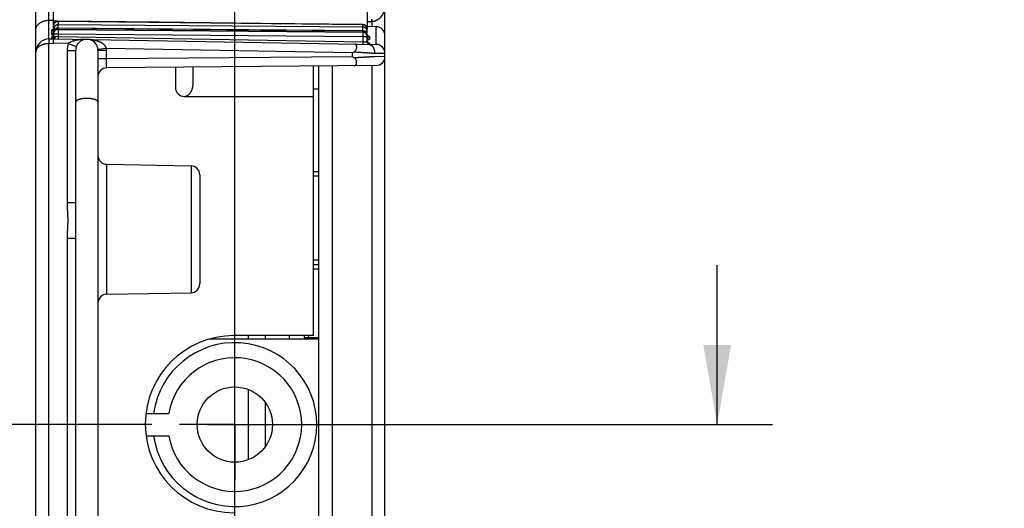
# Model space of a CAD drawing. Header units: inches. Extents: x 0 to 22, y 0 to 17.
# Tile 6 of 39: x 3.4 to 5.7, y 10.9 to 12. Entities that reach past the tile are written whole.
import ezdxf

# ---------------------------------------------------------------- set-up
doc = ezdxf.new("R2010")
doc.units = ezdxf.units.IN
doc.header["$LTSCALE"] = 1.21
doc.header["$MEASUREMENT"] = 0
doc.linetypes.add('CENTER', pattern=[0.6, 0.375, -0.075, 0.075, -0.075])
doc.layers.get('0').update_dxf_attribs({"linetype": 'CONTINUOUS'})
doc.layers.add('02___PRT_ALL_AXES', color=7, linetype='CONTINUOUS')
doc.layers.add('DIMENSIONS', color=7, linetype='CONTINUOUS')
doc.styles.get("Standard").update_dxf_attribs({"font": 'txt', "width": 0.8})
doc.dimstyles.new('DIMSTYLE_1', dxfattribs={"dimtxt": 0.125, "dimasz": 0.18, "dimexe": 0.18, "dimexo": 0.0625, "dimgap": 0.09, "dimtad": 0, "dimtih": 1, "dimtoh": 1, "dimdec": 3, "dimzin": 4, "dimdsep": 46, "dimtxsty": 'STANDARD', "dimblk": '_FILLED', "dimblk1": '_FILLED', "dimblk2": '_FILLED', "dimcen": 0.09, "dimadec": 0, "dimazin": 0, "dimtp": 0.01, "dimtm": 0.01, "dimtfac": 1, "dimtdec": 3, "dimtofl": 0, "dimtmove": 0, "dimatfit": 3, "dimldrblk": '_FILLED', "dimfxl": 1, "dimtolj": 1, "dimtzin": 4, "dimarcsym": 0})

# ---------------------------------------------------------------- blocks, each defined once
blk = doc.blocks.new('_FILLED')
at = {"color": 0, "linetype": 'BYBLOCK'}
blk.add_solid([(0, 0), (-1, 0.174), (-1, -0.174)], dxfattribs=at)
blk = doc.blocks.new('*D5')
at = {"layer": 'DIMENSIONS', "color": 2, "linetype": 'CONTINUOUS'}
for p, q in [((3.9256, 9.0652), (3.9256, 14.107)), ((4.2646, 13.1583), (4.2646, 14.107)), ((3.9256, 13.982), (3.5656, 13.982)), ((4.2646, 13.982), (4.803, 13.982))]:
    blk.add_line(p, q, dxfattribs=at)
at = {"layer": 'DIMENSIONS', "color": 2, "linetype": 'CONTINUOUS', "xscale": 0.18, "yscale": 0.18, "zscale": 0.18}
blk.add_blockref('_FILLED', (3.9256, 13.982), dxfattribs=at)
at = {"layer": 'DIMENSIONS', "color": 2, "linetype": 'CONTINUOUS', "xscale": 0.18, "yscale": 0.18, "zscale": 0.18, "rotation": 180}
blk.add_blockref('_FILLED', (4.2646, 13.982), dxfattribs=at)
at = {"layer": 'DIMENSIONS', "color": 2, "linetype": 'CONTINUOUS', "insert": (4.8655, 14.0445), "char_height": 0.125, "width": 1.125, "attachment_point": 1, "line_spacing_factor": 0.9}
blk.add_mtext('.339{\\Ftxt.shx;\\W1.000000;\\H0.125000; }[8.61]', dxfattribs=at)
blk = doc.blocks.new('*D6')
at = {"layer": 'DIMENSIONS', "color": 2, "linetype": 'CONTINUOUS'}
for p, q in [((3.4766, 13.1564), (3.4766, 14.5978)), ((3.9256, 11.3152), (3.9256, 14.5978)), ((3.4766, 14.4728), (3.0245, 14.4728)), ((3.9256, 14.4728), (4.2856, 14.4728))]:
    blk.add_line(p, q, dxfattribs=at)
at = {"layer": 'DIMENSIONS', "color": 2, "linetype": 'CONTINUOUS', "xscale": 0.18, "yscale": 0.18, "zscale": 0.18}
blk.add_blockref('_FILLED', (3.4766, 14.4728), dxfattribs=at)
at = {"layer": 'DIMENSIONS', "color": 2, "linetype": 'CONTINUOUS', "xscale": 0.18, "yscale": 0.18, "zscale": 0.18, "rotation": 180}
blk.add_blockref('_FILLED', (3.9256, 14.4728), dxfattribs=at)
at = {"layer": 'DIMENSIONS', "color": 2, "linetype": 'CONTINUOUS', "insert": (2.962, 14.5353), "char_height": 0.125, "width": 1.125, "attachment_point": 3, "line_spacing_factor": 0.9}
blk.add_mtext('.449{\\Ftxt.shx;\\W1.000000;\\H0.125000; }[11.4]', dxfattribs=at)
blk = doc.blocks.new('*D10')
at = {"layer": 'DIMENSIONS', "color": 2, "linetype": 'CONTINUOUS'}
for p, q in [((5.0146, 11.1276), (5.0146, 11.4876)), ((3.863, 11.1276), (5.1396, 11.1276)), ((3.863, 10.3776), (5.1396, 10.3776)), ((5.0146, 10.3776), (5.0146, 10.0176))]:
    blk.add_line(p, q, dxfattribs=at)
at = {"layer": 'DIMENSIONS', "color": 2, "linetype": 'CONTINUOUS', "xscale": 0.18, "yscale": 0.18, "zscale": 0.18}
for p, rotation in [((5.0146, 11.1276), 270), ((5.0146, 10.3776), 90)]:
    blk.add_blockref('_FILLED', p, dxfattribs=dict(at, rotation=rotation))
at = {"layer": 'DIMENSIONS', "color": 2, "linetype": 'CONTINUOUS', "insert": (5.0146, 10.8151), "char_height": 0.125, "width": 1.225, "attachment_point": 2, "line_spacing_factor": 0.9}
blk.add_mtext('.750{\\Ftxt.shx;\\W1.000000;\\H0.125000; }[19.05]', dxfattribs=at)
blk = doc.blocks.new('*D11')
at = {"layer": 'DIMENSIONS', "color": 2, "linetype": 'CONTINUOUS'}
for p, q in [((3.8221, 13.1346), (2.6016, 13.1346)), ((2.7266, 13.1346), (2.7266, 12.4212)), ((2.7266, 11.1276), (2.7266, 12.1712)), ((3.738, 11.1276), (2.6016, 11.1276))]:
    blk.add_line(p, q, dxfattribs=at)
at = {"layer": 'DIMENSIONS', "color": 2, "linetype": 'CONTINUOUS', "xscale": 0.18, "yscale": 0.18, "zscale": 0.18}
for p, rotation in [((2.7266, 13.1346), 90), ((2.7266, 11.1276), 270)]:
    blk.add_blockref('_FILLED', p, dxfattribs=dict(at, rotation=rotation))
at = {"layer": 'DIMENSIONS', "color": 2, "linetype": 'CONTINUOUS', "insert": (2.7266, 12.3587), "char_height": 0.125, "width": 1.325, "attachment_point": 2, "line_spacing_factor": 0.9}
blk.add_mtext('2.007{\\Ftxt.shx;\\W1.000000;\\H0.125000; }[50.98]', dxfattribs=at)

msp = doc.modelspace()

# ---------------------------------------------------------------- linework, layer by layer
at = {"color": 7, "linetype": 'CONTINUOUS'}
for p, q in [((3.506, 11.9984), (3.506, 13.128)), ((4.2246, 13.1294), (4.2246, 12.0262)), ((3.4766, 7.1542), (3.4766, 13.098)), ((4.2646, 7.1537), (4.2646, 13.0985)), ((3.5166, 12.014), (3.5166, 13.0896)), ((3.506, 12.0406), (3.5166, 12.0407)), ((3.5259, 12.0384), (3.5166, 12.0386)), ((3.5267, 12.0385), (3.5267, 12.0382)), ((3.5267, 12.0382), (3.5267, 12.0302)), ((3.5267, 12.0382), (4.2147, 12.0308)), ((4.2147, 12.0251), (3.5267, 12.0302)), ((3.5267, 12.0229), (3.5267, 12.0302)), ((4.2147, 12.031), (4.2147, 12.0308)), ((4.2147, 12.0251), (4.2147, 12.0308)), ((4.2147, 12.0164), (4.2147, 12.0251)), ((4.2449, 12.0259), (4.2231, 12.0263)), ((4.2246, 12.0379), (4.2351, 12.0381)), ((4.2351, 12.0381), (4.2351, 12.0431)), ((4.2351, 12.0381), (4.2351, 12.0261)), ((4.2449, 11.9859), (4.2449, 12.0259)), ((3.5117, 12.0173), (3.5117, 12.0091)), ((3.5198, 12.0203), (3.5166, 12.0203)), ((3.5166, 12.014), (3.5166, 12.0138)), ((3.5166, 12.0129), (3.5166, 12.0035)), ((3.5166, 12.0102), (3.5166, 12.0102)), ((3.5166, 12.0097), (3.5267, 12.0097)), ((3.5166, 12.0035), (3.5199, 12.0036)), ((3.5267, 12.0034), (3.5199, 12.0036)), ((3.5267, 12.0034), (3.5266, 11.9984)), ((3.5267, 12.0229), (3.5267, 12.0202)), ((4.2147, 12.0163), (3.5267, 12.0229)), ((3.5267, 12.0202), (3.5267, 12.0197)), ((3.5267, 12.0202), (4.2147, 12.0144)), ((3.5267, 12.0197), (4.2147, 12.0137)), ((3.5267, 12.0197), (3.5267, 12.0097)), ((3.5267, 12.0097), (3.5267, 12.0034)), ((3.5267, 12.0097), (4.2147, 12.0037)), ((4.2147, 11.9914), (3.5267, 12.0034)), ((4.2147, 12.0144), (4.2147, 12.0163)), ((4.2147, 12.0144), (4.2147, 12.0138)), ((4.2147, 12.0137), (4.2147, 12.0037)), ((4.2147, 12.0037), (4.2147, 11.9914)), ((4.2147, 12.0037), (4.2246, 12.0037)), ((4.2246, 12.0152), (4.2192, 12.0152)), ((4.2245, 12.0045), (4.2246, 12.0045)), ((4.2246, 11.9912), (4.2246, 12.021)), ((4.2295, 12.0033), (4.2295, 11.9976)), ((3.506, 11.9984), (3.5166, 11.9986)), ((3.506, 11.9984), (3.506, 11.9884)), ((3.506, 11.9884), (3.5164, 11.9886)), ((3.506, 8.0488), (3.506, 11.9884)), ((3.5117, 12.0017), (3.5117, 11.999)), ((3.5117, 11.999), (3.5134, 11.9988)), ((3.5164, 11.9886), (3.5166, 11.9986)), ((3.5498, 11.988), (3.5164, 11.9886)), ((3.5166, 11.9986), (4.2449, 11.9859)), ((3.5498, 11.988), (3.5681, 11.981)), ((3.5917, 11.9973), (3.5914, 11.9973)), ((3.592, 11.9973), (3.5917, 11.9973)), ((3.5924, 11.9973), (3.5921, 11.9973)), ((3.5926, 11.9973), (3.5924, 11.9973)), ((3.5928, 11.9973), (3.5926, 11.9973)), ((4.2147, 11.9914), (4.2146, 11.9864)), ((4.2246, 11.9912), (4.2147, 11.9914)), ((4.2295, 11.9869), (4.2274, 11.9867)), ((4.2295, 11.9888), (4.2295, 11.9869)), ((3.5469, 11.9723), (3.5469, 11.6289)), ((3.5469, 11.9723), (3.5666, 11.9723)), ((3.5666, 8.0649), (3.5666, 11.9723)), ((3.636, 11.9765), (3.6165, 11.9746)), ((3.6166, 11.9723), (3.6166, 8.0649)), ((3.6362, 11.9723), (3.6166, 11.9723)), ((4.1909, 11.9668), (3.636, 11.9765)), ((3.6362, 11.9531), (3.6362, 11.9723)), ((4.1909, 11.9668), (4.1953, 11.969)), ((4.1909, 11.9668), (4.1909, 11.958)), ((4.2413, 11.9662), (4.2646, 11.9659)), ((4.2646, 11.9584), (4.2414, 11.9583)), ((3.6362, 11.9531), (3.6166, 11.9531)), ((4.1909, 11.958), (3.6362, 11.9531)), ((4.2447, 11.9384), (3.6364, 11.9331)), ((4.1036, 11.3286), (4.1036, 11.9372)), ((4.1146, 11.9373), (4.1146, 8.0999)), ((4.1451, 11.9376), (4.1451, 8.0996)), ((4.1952, 11.9558), (4.1909, 11.958)), ((4.2351, 11.9383), (4.2351, 8.0989)), ((3.7916, 11.9345), (3.7916, 11.8886)), ((3.8316, 11.8982), (3.8316, 11.9348)), ((4.1036, 11.8859), (4.1146, 11.8859)), ((3.8116, 11.8686), (4.1036, 11.8686)), ((3.6362, 11.7153), (3.6362, 11.4219)), ((3.6362, 11.7153), (3.8269, 11.7119)), ((3.8269, 11.7119), (3.8269, 11.4253)), ((3.8466, 11.6919), (3.8466, 11.4453)), ((4.1036, 11.699), (4.1146, 11.6992)), ((4.1036, 11.689), (4.1146, 11.6892)), ((3.5469, 11.6289), (3.5666, 11.6289)), ((3.5469, 11.5483), (3.5469, 8.4889)), ((3.5469, 11.5483), (3.5666, 11.5483)), ((4.1146, 11.4992), (4.1036, 11.499)), ((4.1036, 11.489), (4.1146, 11.4892)), ((4.1036, 11.479), (4.1146, 11.4792)), ((3.6362, 11.4219), (3.8269, 11.4253)), ((4.1146, 11.3206), (3.8676, 11.3206)), ((4.1036, 11.3286), (3.9236, 11.3286)), ((3.9558, 11.3286), (3.9558, 11.3206)), ((3.9951, 11.3206), (3.9951, 11.3286)), ((4.0486, 11.3286), (4.0486, 11.3206)), ((4.0826, 11.3243), (4.0826, 11.3286)), ((4.0826, 11.3243), (4.0924, 11.3243)), ((4.0924, 11.3243), (4.0924, 11.3286)), ((4.0924, 11.3243), (4.1146, 11.324)), ((3.9558, 11.207), (3.9558, 11.0482)), ((3.9951, 11.0788), (3.9951, 11.1764)), ((3.725, 11.1526), (3.7766, 11.1526)), ((3.7253, 11.1026), (3.7766, 11.1026)), ((3.7766, 11.1031), (3.7766, 11.1026))]:
    msp.add_line(p, q, dxfattribs=at)
for points in [[(4.2147, 12.031), (3.9843, 12.0335), (3.7548, 12.036), (3.5267, 12.0385)], [(3.5166, 12.0067), (3.5166, 12.0065), (3.5165, 12.0061), (3.5165, 12.0058), (3.5164, 12.0054), (3.5163, 12.0051), (3.5162, 12.0048), (3.516, 12.0045), (3.5159, 12.0042), (3.5157, 12.0039), (3.5155, 12.0037), (3.5153, 12.0034), (3.5151, 12.0033), (3.515, 12.0031), (3.5148, 12.003), (3.5146, 12.0028), (3.5145, 12.0027), (3.5144, 12.0027), (3.5142, 12.0026), (3.5141, 12.0025), (3.514, 12.0025), (3.514, 12.0024), (3.5139, 12.0024), (3.5138, 12.0024), (3.5138, 12.0024), (3.5138, 12.0024), (3.5138, 12.0024)], [(3.5166, 12.0221), (3.5166, 12.0219), (3.5165, 12.0215), (3.5165, 12.0212), (3.5164, 12.0209), (3.5163, 12.0206), (3.5162, 12.0203), (3.516, 12.0201), (3.5159, 12.0199), (3.5158, 12.0197), (3.5157, 12.0196), (3.5156, 12.0194), (3.5155, 12.0193), (3.5154, 12.0192), (3.5153, 12.0192), (3.5152, 12.0191), (3.5152, 12.0191), (3.5152, 12.0191), (3.5152, 12.0191)], [(4.2147, 12.0164), (3.9844, 12.0185), (3.755, 12.0207), (3.5267, 12.0229)], [(4.2261, 12.005), (4.2261, 12.005), (4.226, 12.0051), (4.226, 12.0051), (4.226, 12.0051), (4.2259, 12.0052), (4.2258, 12.0052), (4.2257, 12.0053), (4.2256, 12.0055), (4.2255, 12.0056), (4.2254, 12.0057), (4.2252, 12.0059), (4.2251, 12.0062), (4.225, 12.0064), (4.2248, 12.0067), (4.2247, 12.007), (4.2247, 12.0073), (4.2246, 12.0076), (4.2246, 12.008), (4.2246, 12.0082)], [(4.2275, 11.9894), (4.2275, 11.9894), (4.2275, 11.9894), (4.2274, 11.9894), (4.2274, 11.9894), (4.2273, 11.9894), (4.2272, 11.9895), (4.2271, 11.9895), (4.227, 11.9896), (4.2269, 11.9896), (4.2268, 11.9897), (4.2267, 11.9898), (4.2265, 11.9899), (4.2263, 11.99), (4.2262, 11.9902), (4.226, 11.9903), (4.2258, 11.9905), (4.2256, 11.9907), (4.2254, 11.991), (4.2253, 11.9913), (4.2251, 11.9916), (4.225, 11.9919), (4.2248, 11.9922), (4.2247, 11.9925), (4.2246, 11.9929), (4.2246, 11.9932), (4.2246, 11.9936), (4.2246, 11.9938)]]:
    msp.add_lwpolyline(points, dxfattribs=at)
msp.add_circle((3.9256, 11.1276), 0.085, dxfattribs=at)
for centre, radius, start, end in [((3.5266, 12.0285), 0.01, 89.3767, 180), ((4.2146, 12.021), 0.01, 0, 89.3827), ((4.2446, 12.0059), 0.02, 0, 89), ((3.5116, 12.0035), 0.005, 270.9995, 360), ((3.5116, 12.004), 0.005, 270.9819, 351.885), ((3.5117, 12.014), 0.00487, 347.7036, 359.9986), ((3.5116, 12.004), 0.00499, 351.9043, 355.9514), ((3.5266, 12.0129), 0.01, 89.4527, 180), ((3.5263, 12.0203), 0.00974, 169.415, 179.9991), ((3.5266, 12.0102), 0.01, 89.4781, 179.9776), ((3.5266, 12.0097), 0.01, 89.5, 180), ((4.2146, 12.0064), 0.01, 0, 89.4572), ((4.2146, 12.0044), 0.01, 0.0314, 89.5321), ((4.1615, 12.013), 0.0532, 0.7186, 0.8914), ((4.2146, 12.0037), 0.01, 0, 89.5), ((3.5066, 11.9684), 0.03, 91, 180), ((3.5186, 11.9766), 0.0264, 99.5113, 100.5007), ((3.5919, 11.9723), 0.045, 159.5412, 180), ((3.5916, 11.9723), 0.025, 0, 180), ((4.2295, 11.9938), 0.00497, 183.1804, 194.8129), ((4.2296, 11.9919), 0.00499, 180.0003, 188.5868), ((4.2296, 11.9912), 0.005, 180, 269.0001), ((4.2296, 11.9919), 0.005, 188.6129, 269.0253), ((4.2295, 11.9938), 0.00499, 194.8485, 244.7848), ((4.2227, 11.9621), 0.0278, 80.4185, 80.9556), ((4.2233, 11.9654), 0.0244, 80.0119, 80.4102), ((4.2296, 11.9938), 0.00501, 244.7514, 269.0064), ((4.2446, 11.9659), 0.02, 360, 89), ((3.5914, 11.9723), 0.0448, 359.9861, 5.4092), ((4.2446, 11.9584), 0.02, 270.5, 360), ((3.6366, 11.9131), 0.02, 90.5, 180), ((3.8116, 11.8886), 0.02, 180, 270), ((3.6366, 11.7353), 0.02, 180, 269), ((3.8266, 11.6919), 0.02, 0, 89), ((3.8266, 11.4453), 0.02, 271, 360), ((3.6366, 11.4019), 0.02, 91, 180), ((3.9236, 11.1286), 0.2, 90, 270), ((4.0926, 11.3243), 0.01, 180, 202.0163), ((4.6291, 11.3149), 0.5367, 178.9947, 179.3949), ((3.9256, 11.1276), 0.185, 187.7664, 172.2336), ((3.9256, 11.1276), 0.151, 189.53, 170.4701)]:
    msp.add_arc(centre, radius, start, end, dxfattribs=at)
for points, knots in [([(4.2351, 12.0381), (4.2352, 12.0381), (4.2354, 12.0381), (4.2358, 12.0381), (4.236, 12.0381), (4.2362, 12.0381), (4.2365, 12.0382), (4.2368, 12.0382), (4.2372, 12.0382), (4.2375, 12.0383), (4.2379, 12.0383), (4.2383, 12.0384), (4.2388, 12.0384), (4.2392, 12.0385), (4.2398, 12.0386), (4.2406, 12.0388), (4.2415, 12.039), (4.2423, 12.0393), (4.2432, 12.0396), (4.2443, 12.04), (4.2457, 12.0405), (4.2472, 12.0413), (4.2487, 12.0422), (4.2501, 12.0431), (4.2515, 12.0441), (4.2527, 12.0452), (4.2539, 12.0463), (4.255, 12.0474), (4.2561, 12.0486), (4.257, 12.0499), (4.2582, 12.0515), (4.2596, 12.0536), (4.2607, 12.0559), (4.2615, 12.0577), (4.2622, 12.0595), (4.263, 12.0618), (4.2636, 12.0641), (4.2639, 12.066), (4.2642, 12.0674), (4.2643, 12.0686), (4.2644, 12.0695), (4.2645, 12.0702), (4.2645, 12.0709), (4.2646, 12.0719), (4.2646, 12.0726), (4.2646, 12.0731)], [0, 0, 0, 0, 0.009247, 0.013869, 0.018491, 0.023111, 0.027728, 0.036955, 0.041564, 0.04617, 0.055373, 0.064562, 0.073732, 0.082884, 0.092015, 0.110207, 0.128298, 0.146277, 0.164137, 0.18187, 0.216934, 0.25145, 0.285413, 0.318831, 0.351724, 0.384119, 0.416048, 0.447547, 0.478649, 0.509385, 0.539786, 0.599671, 0.658541, 0.687665, 0.716608, 0.774016, 0.830921, 0.859236, 0.887476, 0.915658, 0.929733, 0.943799, 0.957857, 0.971907, 1, 1, 1, 1]), ([(3.4766, 12.0194), (3.4766, 12.0197), (3.4766, 12.0203), (3.4767, 12.0213), (3.4768, 12.0222), (3.477, 12.0231), (3.4773, 12.024), (3.4776, 12.0249), (3.478, 12.0259), (3.4786, 12.0271), (3.4795, 12.0286), (3.4808, 12.0303), (3.4824, 12.0319), (3.4842, 12.0335), (3.4862, 12.035), (3.4885, 12.0363), (3.491, 12.0375), (3.4937, 12.0386), (3.4966, 12.0394), (3.4997, 12.0401), (3.5028, 12.0405), (3.505, 12.0406), (3.506, 12.0406)], [0, 0, 0, 0, 0.023301, 0.046684, 0.070211, 0.093943, 0.11794, 0.14226, 0.166957, 0.192087, 0.243826, 0.297876, 0.354573, 0.4142, 0.476977, 0.543047, 0.612448, 0.685086, 0.760703, 0.838852, 0.918889, 1, 1, 1, 1]), ([(3.5166, 12.0285), (3.5166, 12.0288), (3.5166, 12.0293), (3.5167, 12.0299), (3.5168, 12.0305), (3.517, 12.0313), (3.5173, 12.0321), (3.5175, 12.0327), (3.5178, 12.0332), (3.5183, 12.0339), (3.5188, 12.0347), (3.5195, 12.0354), (3.5202, 12.0361), (3.521, 12.0366), (3.5218, 12.037), (3.5223, 12.0373), (3.5229, 12.0376), (3.5237, 12.0378), (3.5245, 12.038), (3.5252, 12.0381), (3.5258, 12.0382), (3.5263, 12.0382), (3.5267, 12.0382)], [0, 0, 0, 0, 0.06174, 0.092629, 0.12353, 0.185357, 0.247268, 0.278272, 0.309305, 0.371447, 0.433727, 0.496153, 0.558727, 0.621446, 0.684301, 0.715784, 0.747296, 0.810374, 0.873532, 0.905142, 0.936762, 1, 1, 1, 1]), ([(3.5267, 12.0302), (3.5264, 12.0302), (3.5258, 12.0301), (3.5249, 12.03), (3.5241, 12.0299), (3.5232, 12.0296), (3.5224, 12.0293), (3.5216, 12.0289), (3.5209, 12.0284), (3.5202, 12.0279), (3.5195, 12.0273), (3.5189, 12.0267), (3.5184, 12.026), (3.5179, 12.0253), (3.5175, 12.0245), (3.5172, 12.0237), (3.5169, 12.0229), (3.5168, 12.0224), (3.5167, 12.0221)], [0, 0, 0, 0, 0.062864, 0.125717, 0.188545, 0.251338, 0.314085, 0.376777, 0.439406, 0.501966, 0.564453, 0.626868, 0.689209, 0.75148, 0.813687, 0.875836, 0.937937, 1, 1, 1, 1]), ([(4.2147, 12.0308), (4.215, 12.0308), (4.2155, 12.0308), (4.2161, 12.0307), (4.2167, 12.0306), (4.2175, 12.0304), (4.2185, 12.03), (4.2193, 12.0296), (4.2202, 12.0291), (4.221, 12.0286), (4.2217, 12.0279), (4.2223, 12.0272), (4.2229, 12.0264), (4.2233, 12.0258), (4.2236, 12.0252), (4.2239, 12.0246), (4.2242, 12.0238), (4.2243, 12.0231), (4.2245, 12.0224), (4.2245, 12.0218), (4.2246, 12.0213), (4.2246, 12.021)], [0, 0, 0, 0, 0.063182, 0.094774, 0.126355, 0.189457, 0.252483, 0.315414, 0.378233, 0.440928, 0.503492, 0.565921, 0.628218, 0.690391, 0.721444, 0.752472, 0.814437, 0.876328, 0.907263, 0.938187, 1, 1, 1, 1]), ([(4.2246, 12.0152), (4.2246, 12.0155), (4.2245, 12.016), (4.2245, 12.0167), (4.2243, 12.0173), (4.2242, 12.0181), (4.2239, 12.0188), (4.2236, 12.0194), (4.2233, 12.02), (4.2229, 12.0207), (4.2223, 12.0215), (4.2217, 12.0222), (4.221, 12.0228), (4.2202, 12.0234), (4.2195, 12.0238), (4.2189, 12.0241), (4.2183, 12.0244), (4.2175, 12.0246), (4.2167, 12.0248), (4.2161, 12.025), (4.2155, 12.025), (4.215, 12.0251), (4.2147, 12.0251)], [0, 0, 0, 0, 0.062043, 0.093079, 0.124122, 0.186216, 0.248359, 0.279463, 0.310585, 0.372866, 0.435228, 0.497679, 0.560218, 0.622845, 0.685554, 0.716946, 0.748355, 0.811202, 0.874099, 0.905571, 0.937049, 1, 1, 1, 1]), ([(3.5117, 12.0173), (3.5118, 12.0173), (3.5121, 12.0173), (3.5126, 12.0174), (3.5131, 12.0175), (3.5135, 12.0176), (3.514, 12.0179), (3.5144, 12.0181), (3.5148, 12.0184), (3.5151, 12.0187), (3.5155, 12.0191), (3.5157, 12.0194), (3.516, 12.0199), (3.5162, 12.0203), (3.5164, 12.0207), (3.5165, 12.0212), (3.5165, 12.0217), (3.5166, 12.022), (3.5166, 12.0221)], [0, 0, 0, 0, 0.063241, 0.126448, 0.189598, 0.252665, 0.31563, 0.378473, 0.441184, 0.503753, 0.566179, 0.628465, 0.690617, 0.752651, 0.814583, 0.876435, 0.938231, 1, 1, 1, 1]), ([(3.5158, 12.0197), (3.5154, 12.0196), (3.515, 12.0195), (3.5144, 12.0193), (3.514, 12.0191), (3.5136, 12.019), (3.5133, 12.0188), (3.513, 12.0187), (3.5127, 12.0185), (3.5125, 12.0184), (3.5123, 12.0182), (3.5121, 12.0181), (3.5119, 12.0179), (3.5118, 12.0177), (3.5117, 12.0176), (3.5117, 12.0174), (3.5117, 12.0173), (3.5117, 12.0173), (3.5117, 12.0173)], [0, 0, 0, 0, 0.194496, 0.284322, 0.369048, 0.448583, 0.522852, 0.591818, 0.655495, 0.713941, 0.767263, 0.81564, 0.859365, 0.898897, 0.934882, 0.968196, 0.984213, 1, 1, 1, 1]), ([(3.5117, 12.0091), (3.5118, 12.0091), (3.5121, 12.0091), (3.5125, 12.0092), (3.5129, 12.0093), (3.5133, 12.0094), (3.5137, 12.0096), (3.5142, 12.0098), (3.5148, 12.0102), (3.5153, 12.0107), (3.5156, 12.0111), (3.5158, 12.0115), (3.516, 12.0118), (3.5162, 12.0122), (3.5164, 12.0126), (3.5164, 12.0129), (3.5165, 12.013)], [0, 0, 0, 0, 0.062868, 0.125721, 0.18855, 0.251343, 0.314091, 0.376786, 0.501882, 0.626706, 0.689069, 0.751365, 0.8136, 0.875778, 0.937909, 1, 1, 1, 1]), ([(3.5117, 12.0091), (3.5117, 12.0091), (3.5117, 12.009), (3.5117, 12.009), (3.5117, 12.0089), (3.5117, 12.0088), (3.5118, 12.0088), (3.5118, 12.0087), (3.5119, 12.0087), (3.512, 12.0086), (3.5121, 12.0085), (3.5122, 12.0085), (3.5124, 12.0084), (3.5126, 12.0082), (3.5129, 12.0081), (3.5133, 12.008), (3.5136, 12.0079), (3.514, 12.0078), (3.5145, 12.0077), (3.515, 12.0077), (3.5155, 12.0076), (3.516, 12.0075), (3.5164, 12.0075), (3.5166, 12.0074)], [0, 0, 0, 0, 0.011919, 0.024053, 0.036671, 0.050011, 0.064276, 0.07963, 0.096199, 0.114084, 0.133361, 0.154093, 0.200083, 0.252305, 0.31085, 0.375737, 0.446942, 0.524405, 0.607991, 0.697531, 0.792845, 0.893744, 1, 1, 1, 1]), ([(3.5117, 12.0017), (3.5118, 12.0017), (3.5121, 12.0017), (3.5126, 12.0018), (3.5131, 12.0019), (3.5135, 12.0021), (3.514, 12.0023), (3.5144, 12.0026), (3.5148, 12.0029), (3.5151, 12.0032), (3.5155, 12.0036), (3.5157, 12.0039), (3.516, 12.0044), (3.5162, 12.0048), (3.5164, 12.0053), (3.5165, 12.0057), (3.5165, 12.0062), (3.5166, 12.0065), (3.5166, 12.0067)], [0, 0, 0, 0, 0.062626, 0.125245, 0.187856, 0.250452, 0.31303, 0.375588, 0.438123, 0.500635, 0.563122, 0.625586, 0.688027, 0.750448, 0.812852, 0.875242, 0.937623, 1, 1, 1, 1]), ([(3.5267, 12.0229), (3.5263, 12.0229), (3.5258, 12.0228), (3.5252, 12.0228), (3.5245, 12.0227), (3.5237, 12.0225), (3.5229, 12.0222), (3.5223, 12.0219), (3.5218, 12.0216), (3.521, 12.0212), (3.5202, 12.0206), (3.5195, 12.02), (3.5188, 12.0193), (3.5183, 12.0185), (3.5178, 12.0178), (3.5175, 12.0172), (3.5173, 12.0166), (3.517, 12.0158), (3.5168, 12.015), (3.5167, 12.0144), (3.5166, 12.0137), (3.5166, 12.0132), (3.5166, 12.0129)], [0, 0, 0, 0, 0.062622, 0.09394, 0.125257, 0.187865, 0.250459, 0.281759, 0.313055, 0.37561, 0.438143, 0.500652, 0.563135, 0.625593, 0.688028, 0.719248, 0.750462, 0.812858, 0.87524, 0.906437, 0.937632, 1, 1, 1, 1]), ([(3.5199, 12.0036), (3.5199, 12.0036), (3.5199, 12.0035), (3.5199, 12.0034), (3.5199, 12.0033), (3.5199, 12.0032), (3.5199, 12.0031), (3.5199, 12.003), (3.5199, 12.0029), (3.5199, 12.0028), (3.5198, 12.0026), (3.5198, 12.0025), (3.5198, 12.0024), (3.5198, 12.0023), (3.5198, 12.0022), (3.5197, 12.002), (3.5197, 12.0019), (3.5197, 12.0017), (3.5196, 12.0015), (3.5195, 12.0013), (3.5194, 12.0011), (3.5193, 12.0008), (3.5192, 12.0005), (3.5189, 12), (3.5185, 11.9996), (3.5182, 11.9992), (3.5179, 11.999), (3.5177, 11.9989), (3.5176, 11.9988), (3.5174, 11.9988), (3.5173, 11.9987), (3.5172, 11.9987), (3.5171, 11.9987), (3.517, 11.9986), (3.5169, 11.9986), (3.5168, 11.9986), (3.5168, 11.9986), (3.5167, 11.9986), (3.5167, 11.9986), (3.5166, 11.9986)], [0, 0, 0, 0, 0.018546, 0.037051, 0.046265, 0.055457, 0.07393, 0.092624, 0.111361, 0.129947, 0.148409, 0.166801, 0.185164, 0.203488, 0.22175, 0.23993, 0.258024, 0.293957, 0.329526, 0.364683, 0.399393, 0.433625, 0.500522, 0.565187, 0.68724, 0.74476, 0.800047, 0.826941, 0.853359, 0.879421, 0.905101, 0.917695, 0.930243, 0.942991, 0.956071, 0.96885, 0.980385, 0.990321, 1, 1, 1, 1]), ([(3.5267, 12.0229), (3.5267, 12.0229), (3.5267, 12.0229), (3.5267, 12.0229), (3.5267, 12.0229), (3.5267, 12.0229), (3.5267, 12.0229), (3.5267, 12.0229), (3.5267, 12.0229), (3.5267, 12.0229)], [0, 0, 0, 0, 0.426376, 0.732893, 0.841512, 0.920818, 0.94981, 0.972084, 1, 1, 1, 1]), ([(4.2147, 12.0163), (4.2147, 12.0163), (4.2147, 12.0163), (4.2147, 12.0163), (4.2147, 12.0164), (4.2147, 12.0164), (4.2147, 12.0164), (4.2147, 12.0164)], [0, 0, 0, 0, 0.424648, 0.73026, 0.918245, 0.970235, 1, 1, 1, 1]), ([(4.2246, 12.0064), (4.2246, 12.0067), (4.2245, 12.0072), (4.2245, 12.0078), (4.2243, 12.0084), (4.2242, 12.0092), (4.2239, 12.01), (4.2236, 12.0106), (4.2233, 12.0112), (4.2229, 12.0119), (4.2223, 12.0127), (4.2217, 12.0134), (4.221, 12.014), (4.2202, 12.0146), (4.2195, 12.015), (4.2189, 12.0153), (4.2183, 12.0156), (4.2175, 12.0159), (4.2167, 12.0161), (4.2161, 12.0162), (4.2155, 12.0163), (4.215, 12.0163), (4.2147, 12.0163)], [0, 0, 0, 0, 0.062392, 0.093597, 0.124805, 0.187208, 0.249623, 0.280845, 0.31207, 0.374516, 0.436981, 0.499466, 0.561971, 0.624497, 0.687041, 0.718329, 0.749621, 0.812197, 0.874785, 0.906092, 0.9374, 1, 1, 1, 1]), ([(4.2246, 12.0079), (4.2246, 12.0078), (4.2246, 12.0075), (4.2247, 12.0071), (4.2248, 12.0067), (4.225, 12.0063), (4.2251, 12.0059), (4.2254, 12.0056), (4.2256, 12.0052), (4.2258, 12.005), (4.2259, 12.0049)], [0, 0, 0, 0, 0.124545, 0.249153, 0.373864, 0.498712, 0.623727, 0.748935, 0.874355, 1, 1, 1, 1]), ([(4.2255, 12.0056), (4.2256, 12.0056), (4.2259, 12.0055), (4.2264, 12.0054), (4.2268, 12.0052), (4.2272, 12.0051), (4.2275, 12.0049), (4.2279, 12.0048), (4.2282, 12.0047), (4.2284, 12.0045), (4.2287, 12.0044), (4.2289, 12.0042), (4.2291, 12.0041), (4.2292, 12.0039), (4.2293, 12.0038), (4.2294, 12.0036), (4.2295, 12.0035), (4.2295, 12.0034), (4.2295, 12.0033), (4.2295, 12.0033)], [0, 0, 0, 0, 0.100564, 0.196178, 0.2867, 0.372002, 0.451987, 0.526597, 0.595805, 0.659608, 0.71804, 0.771188, 0.819245, 0.862517, 0.901455, 0.936701, 0.969144, 0.984691, 1, 1, 1, 1]), ([(4.2259, 12.0049), (4.226, 12.0048), (4.2262, 12.0045), (4.2266, 12.0042), (4.2271, 12.004), (4.2275, 12.0037), (4.228, 12.0036), (4.2285, 12.0034), (4.229, 12.0033), (4.2293, 12.0033), (4.2295, 12.0033)], [0, 0, 0, 0, 0.12424, 0.248746, 0.373504, 0.498492, 0.623678, 0.749023, 0.87448, 1, 1, 1, 1]), ([(3.4766, 11.9684), (3.4766, 11.9687), (3.4766, 11.9693), (3.4767, 11.9702), (3.4768, 11.9711), (3.477, 11.972), (3.4773, 11.9729), (3.4776, 11.9737), (3.478, 11.9746), (3.4786, 11.9758), (3.4794, 11.9769), (3.4802, 11.978), (3.4811, 11.9791), (3.4822, 11.9801), (3.4833, 11.9811), (3.4846, 11.9821), (3.486, 11.983), (3.4874, 11.9838), (3.4886, 11.9844), (3.4898, 11.985), (3.4911, 11.9856), (3.4924, 11.9861), (3.4938, 11.9865), (3.4952, 11.9869), (3.4967, 11.9873), (3.4982, 11.9876), (3.4997, 11.9879), (3.5013, 11.9881), (3.5028, 11.9883), (3.5044, 11.9884), (3.5055, 11.9884), (3.506, 11.9884)], [0, 0, 0, 0, 0.022806, 0.045679, 0.068693, 0.091917, 0.115419, 0.139263, 0.163513, 0.188229, 0.239268, 0.265716, 0.292841, 0.349273, 0.378671, 0.408893, 0.471881, 0.504693, 0.538388, 0.57296, 0.608397, 0.644678, 0.681768, 0.719625, 0.758192, 0.797403, 0.837178, 0.877429, 0.918055, 0.95895, 1, 1, 1, 1]), ([(3.5138, 12.0025), (3.5136, 12.0025), (3.5133, 12.0024), (3.5129, 12.0023), (3.5127, 12.0022), (3.5125, 12.0022), (3.5123, 12.0021), (3.5122, 12.0021), (3.5121, 12.0021), (3.512, 12.002), (3.5119, 12.002), (3.5118, 12.0019), (3.5117, 12.0019), (3.5117, 12.0018), (3.5117, 12.0018), (3.5117, 12.0018), (3.5117, 12.0017), (3.5117, 12.0017), (3.5117, 12.0017)], [0, 0, 0, 0, 0.214666, 0.40373, 0.488495, 0.566674, 0.638223, 0.70311, 0.761323, 0.812905, 0.857963, 0.896701, 0.929447, 0.956769, 0.968712, 0.979731, 0.990063, 1, 1, 1, 1]), ([(3.5914, 11.9973), (3.5906, 11.9973), (3.5888, 11.9973), (3.5861, 11.9973), (3.5834, 11.9972), (3.5807, 11.997), (3.578, 11.9968), (3.5753, 11.9965), (3.5726, 11.9961), (3.57, 11.9957), (3.5673, 11.9952), (3.5647, 11.9946), (3.5625, 11.9941), (3.5607, 11.9936), (3.5594, 11.9931), (3.5581, 11.9927), (3.5569, 11.9922), (3.5556, 11.9916), (3.5546, 11.9912), (3.5537, 11.9907), (3.5531, 11.9904), (3.5525, 11.9901), (3.552, 11.9897), (3.5514, 11.9893), (3.5508, 11.9889), (3.5503, 11.9885), (3.5499, 11.9882), (3.5498, 11.988)], [0, 0, 0, 0, 0.061957, 0.123923, 0.185906, 0.247913, 0.309954, 0.372039, 0.434179, 0.496389, 0.558686, 0.621091, 0.683634, 0.71497, 0.746354, 0.777793, 0.809296, 0.840869, 0.872521, 0.888381, 0.904263, 0.920169, 0.936098, 0.952049, 0.968021, 0.984007, 1, 1, 1, 1]), ([(3.636, 11.9765), (3.636, 11.9767), (3.6359, 11.9769), (3.6358, 11.9773), (3.6357, 11.9778), (3.6356, 11.9782), (3.6354, 11.9786), (3.6352, 11.9791), (3.6349, 11.9797), (3.6345, 11.9805), (3.6341, 11.9812), (3.6336, 11.9819), (3.6329, 11.9828), (3.6321, 11.9838), (3.6309, 11.985), (3.6297, 11.9861), (3.6284, 11.9871), (3.6273, 11.9878), (3.6264, 11.9884), (3.6257, 11.9888), (3.6251, 11.9892), (3.6241, 11.9898), (3.623, 11.9904), (3.6216, 11.9911), (3.6201, 11.9917), (3.6187, 11.9923), (3.6167, 11.9931), (3.6147, 11.9937), (3.6127, 11.9943), (3.6112, 11.9947), (3.6097, 11.9951), (3.6082, 11.9955), (3.6067, 11.9958), (3.6046, 11.9962), (3.6021, 11.9965), (3.599, 11.9969), (3.5959, 11.9971), (3.5938, 11.9972), (3.5928, 11.9973)], [0, 0, 0, 0, 0.008375, 0.016748, 0.025115, 0.033475, 0.041824, 0.050161, 0.066791, 0.083357, 0.099853, 0.116276, 0.132627, 0.165112, 0.197338, 0.229333, 0.261126, 0.292743, 0.308493, 0.324208, 0.339891, 0.355542, 0.386757, 0.417873, 0.448899, 0.479848, 0.510729, 0.572312, 0.603033, 0.633712, 0.664353, 0.694964, 0.725545, 0.756101, 0.81715, 0.878136, 0.93908, 1, 1, 1, 1]), ([(4.1953, 11.969), (4.1955, 11.9692), (4.1961, 11.9695), (4.1969, 11.9701), (4.1976, 11.9707), (4.1983, 11.9715), (4.1989, 11.9722), (4.1993, 11.9731), (4.1998, 11.9739), (4.2002, 11.975), (4.2005, 11.9762), (4.2007, 11.9773), (4.2008, 11.9781), (4.2009, 11.9789), (4.2009, 11.9797), (4.2008, 11.9804), (4.2008, 11.9811), (4.2007, 11.9818), (4.2006, 11.9824), (4.2004, 11.983), (4.2002, 11.9835), (4.2, 11.9841), (4.1998, 11.9845), (4.1995, 11.9849), (4.1993, 11.9853), (4.199, 11.9856), (4.1987, 11.9859), (4.1985, 11.9861), (4.1983, 11.9862), (4.1982, 11.9863), (4.198, 11.9864), (4.1978, 11.9865), (4.1976, 11.9865), (4.1975, 11.9866), (4.1974, 11.9866), (4.1972, 11.9866), (4.1971, 11.9867), (4.1969, 11.9867), (4.1968, 11.9867), (4.1967, 11.9867), (4.1966, 11.9867), (4.1965, 11.9867)], [0, 0, 0, 0, 0.045104, 0.090092, 0.134891, 0.179404, 0.223513, 0.267085, 0.309982, 0.352071, 0.433282, 0.472233, 0.509946, 0.546347, 0.581375, 0.614985, 0.647141, 0.677822, 0.70702, 0.734743, 0.76101, 0.785862, 0.809356, 0.831571, 0.852612, 0.87261, 0.891729, 0.901021, 0.910166, 0.919196, 0.92815, 0.937048, 0.945897, 0.954767, 0.959256, 0.963807, 0.973014, 0.982082, 0.986498, 0.990903, 1, 1, 1, 1]), ([(4.2246, 12.0025), (4.2246, 12.0023), (4.2246, 12.002), (4.2246, 12.0016), (4.2248, 12.0011), (4.2249, 12.0006), (4.2251, 12.0002), (4.2254, 11.9998), (4.2257, 11.9994), (4.226, 11.999), (4.2263, 11.9987), (4.2267, 11.9984), (4.2272, 11.9982), (4.2276, 11.998), (4.228, 11.9978), (4.2285, 11.9977), (4.229, 11.9976), (4.2293, 11.9976), (4.2295, 11.9976)], [0, 0, 0, 0, 0.062064, 0.124144, 0.186258, 0.248418, 0.310639, 0.372931, 0.435303, 0.497758, 0.560299, 0.622924, 0.685629, 0.748406, 0.811245, 0.874134, 0.937057, 1, 1, 1, 1]), ([(4.2295, 11.9976), (4.2295, 11.9976), (4.2295, 11.9975), (4.2295, 11.9974), (4.2294, 11.9974), (4.2294, 11.9973), (4.2294, 11.9972), (4.2293, 11.9972), (4.2292, 11.9971), (4.2292, 11.9971), (4.2291, 11.997), (4.2289, 11.9969), (4.2287, 11.9968), (4.2285, 11.9967), (4.2282, 11.9966), (4.2279, 11.9965), (4.2275, 11.9964), (4.2271, 11.9963), (4.2266, 11.9962), (4.2262, 11.9961), (4.2257, 11.996), (4.2251, 11.9959), (4.2248, 11.9959), (4.2246, 11.9959)], [0, 0, 0, 0, 0.012233, 0.024672, 0.037576, 0.051176, 0.065673, 0.081228, 0.09797, 0.115999, 0.135395, 0.156218, 0.20232, 0.254564, 0.313058, 0.377834, 0.448882, 0.526125, 0.60943, 0.698649, 0.79362, 0.894153, 1, 1, 1, 1]), ([(4.2275, 11.9895), (4.2276, 11.9894), (4.2279, 11.9894), (4.2283, 11.9893), (4.2285, 11.9893), (4.2287, 11.9892), (4.2288, 11.9892), (4.229, 11.9891), (4.2291, 11.9891), (4.2292, 11.989), (4.2293, 11.989), (4.2293, 11.989), (4.2294, 11.9889), (4.2294, 11.9889), (4.2295, 11.9889), (4.2295, 11.9888), (4.2295, 11.9888), (4.2295, 11.9888), (4.2295, 11.9888)], [0, 0, 0, 0, 0.216395, 0.406824, 0.492102, 0.570653, 0.642417, 0.707385, 0.765577, 0.817047, 0.861888, 0.900264, 0.932468, 0.959021, 0.970477, 0.980946, 0.990683, 1, 1, 1, 1]), ([(4.2278, 11.9862), (4.228, 11.9862), (4.2285, 11.9862), (4.2292, 11.9861), (4.2298, 11.9859), (4.2305, 11.9858), (4.2312, 11.9855), (4.2318, 11.9853), (4.2324, 11.985), (4.2333, 11.9845), (4.2343, 11.9838), (4.2354, 11.9827), (4.2365, 11.9816), (4.2375, 11.9802), (4.2384, 11.9788), (4.2391, 11.9772), (4.2398, 11.9755), (4.2404, 11.9738), (4.2408, 11.9719), (4.2411, 11.9701), (4.2413, 11.9681), (4.2413, 11.9668), (4.2413, 11.9662)], [0, 0, 0, 0, 0.025407, 0.05088, 0.076482, 0.102275, 0.128318, 0.154666, 0.181368, 0.20847, 0.263999, 0.321522, 0.381183, 0.443038, 0.507056, 0.573133, 0.641099, 0.710728, 0.781751, 0.853862, 0.926729, 1, 1, 1, 1]), ([(4.1953, 11.969), (4.1963, 11.969), (4.1979, 11.9689), (4.2, 11.9688), (4.2016, 11.9687), (4.2032, 11.9686), (4.2048, 11.9686), (4.2064, 11.9685), (4.2084, 11.9683), (4.211, 11.9682), (4.2141, 11.968), (4.2166, 11.9678), (4.2186, 11.9677), (4.2201, 11.9676), (4.2215, 11.9675), (4.223, 11.9674), (4.2244, 11.9673), (4.2258, 11.9672), (4.2272, 11.9671), (4.2286, 11.967), (4.2299, 11.9669), (4.2313, 11.9668), (4.2326, 11.9667), (4.2339, 11.9666), (4.2352, 11.9665), (4.2363, 11.9665), (4.2371, 11.9664), (4.2377, 11.9664), (4.2383, 11.9663), (4.2389, 11.9663), (4.2395, 11.9662), (4.2403, 11.9662), (4.2409, 11.9662), (4.2413, 11.9662)], [0, 0, 0, 0, 0.069408, 0.103988, 0.138463, 0.172818, 0.207038, 0.241107, 0.275008, 0.34225, 0.408639, 0.474057, 0.506363, 0.538382, 0.570099, 0.601498, 0.632567, 0.66329, 0.693654, 0.723644, 0.753248, 0.782451, 0.811239, 0.8396, 0.867518, 0.894981, 0.908538, 0.921976, 0.935293, 0.948488, 0.961558, 0.974501, 1, 1, 1, 1]), ([(3.6364, 11.9331), (3.6364, 11.9331), (3.6364, 11.9331), (3.6364, 11.9331), (3.6364, 11.9331), (3.6364, 11.9331), (3.6364, 11.9331), (3.6364, 11.9332), (3.6364, 11.9332), (3.6364, 11.9332), (3.6364, 11.9332), (3.6363, 11.9333), (3.6363, 11.9333), (3.6363, 11.9334), (3.6363, 11.9335), (3.6363, 11.9337), (3.6363, 11.934), (3.6363, 11.9343), (3.6363, 11.9347), (3.6363, 11.935), (3.6362, 11.9355), (3.6362, 11.936), (3.6362, 11.9365), (3.6362, 11.9371), (3.6362, 11.9377), (3.6362, 11.9383), (3.6362, 11.9392), (3.6362, 11.9405), (3.6362, 11.942), (3.6362, 11.9437), (3.6362, 11.9455), (3.6362, 11.9473), (3.6362, 11.9492), (3.6362, 11.9512), (3.6362, 11.9525), (3.6362, 11.9531)], [0, 0, 0, 0, 0.000225, 0.000366, 0.000534, 0.000964, 0.001529, 0.002234, 0.003084, 0.00408, 0.005222, 0.00795, 0.011269, 0.015179, 0.019678, 0.030439, 0.043528, 0.058916, 0.076569, 0.096443, 0.118494, 0.142667, 0.168905, 0.197146, 0.227321, 0.259358, 0.293181, 0.365852, 0.444635, 0.528772, 0.61745, 0.709815, 0.804977, 0.902017, 1, 1, 1, 1]), ([(4.2414, 11.9583), (4.241, 11.9583), (4.2404, 11.9583), (4.2396, 11.9582), (4.239, 11.9582), (4.2384, 11.9582), (4.2378, 11.9581), (4.2372, 11.9581), (4.2366, 11.9581), (4.2359, 11.958), (4.2351, 11.958), (4.234, 11.9579), (4.2327, 11.9578), (4.2314, 11.9577), (4.23, 11.9576), (4.2286, 11.9575), (4.2273, 11.9575), (4.2259, 11.9574), (4.2244, 11.9573), (4.223, 11.9572), (4.2216, 11.9571), (4.2201, 11.957), (4.2186, 11.9569), (4.2166, 11.9568), (4.2141, 11.9566), (4.2115, 11.9565), (4.2095, 11.9564), (4.2079, 11.9563), (4.2064, 11.9562), (4.2042, 11.9561), (4.2016, 11.956), (4.1984, 11.9559), (4.1963, 11.9558), (4.1952, 11.9558)], [0, 0, 0, 0, 0.025468, 0.038396, 0.051451, 0.064632, 0.077936, 0.09136, 0.104905, 0.118567, 0.132345, 0.160244, 0.188587, 0.217361, 0.246552, 0.276146, 0.306129, 0.336489, 0.36721, 0.398278, 0.429679, 0.461399, 0.493423, 0.525737, 0.591173, 0.657587, 0.691123, 0.724857, 0.758774, 0.792859, 0.861468, 0.930557, 1, 1, 1, 1]), ([(4.1962, 11.938), (4.1963, 11.938), (4.1964, 11.938), (4.1965, 11.938), (4.1967, 11.938), (4.1968, 11.9381), (4.197, 11.9381), (4.1972, 11.9381), (4.1974, 11.9382), (4.1976, 11.9383), (4.1977, 11.9384), (4.1979, 11.9384), (4.1981, 11.9385), (4.1983, 11.9387), (4.1985, 11.9388), (4.1987, 11.9391), (4.199, 11.9394), (4.1993, 11.9398), (4.1996, 11.9402), (4.1998, 11.9407), (4.2, 11.9412), (4.2002, 11.9417), (4.2004, 11.9423), (4.2005, 11.9429), (4.2006, 11.9436), (4.2007, 11.9443), (4.2007, 11.945), (4.2007, 11.9458), (4.2007, 11.9466), (4.2006, 11.9474), (4.2004, 11.9482), (4.2002, 11.9491), (4.2, 11.95), (4.1997, 11.9508), (4.1993, 11.9517), (4.1988, 11.9525), (4.1982, 11.9533), (4.1976, 11.954), (4.197, 11.9546), (4.1965, 11.955), (4.1961, 11.9553), (4.1956, 11.9555), (4.1953, 11.9557), (4.1952, 11.9558)], [0, 0, 0, 0, 0.009688, 0.01456, 0.019331, 0.028372, 0.037059, 0.045816, 0.054679, 0.063541, 0.072406, 0.081335, 0.090367, 0.099521, 0.10882, 0.127958, 0.147979, 0.169039, 0.191269, 0.214772, 0.239628, 0.265893, 0.293607, 0.322792, 0.353455, 0.385587, 0.419169, 0.454166, 0.490533, 0.528208, 0.56712, 0.60718, 0.648289, 0.690332, 0.733182, 0.776706, 0.820766, 0.86523, 0.909978, 0.932437, 0.954932, 0.977455, 1, 1, 1, 1]), ([(3.8116, 11.8686), (3.812, 11.8686), (3.8128, 11.8686), (3.814, 11.8688), (3.8153, 11.8691), (3.8165, 11.8695), (3.8176, 11.87), (3.8187, 11.8706), (3.8198, 11.8712), (3.8208, 11.872), (3.8217, 11.8728), (3.8229, 11.8739), (3.8243, 11.8755), (3.8255, 11.8772), (3.8264, 11.8786), (3.8272, 11.88), (3.8281, 11.8819), (3.8289, 11.8838), (3.8295, 11.8853), (3.8298, 11.8865), (3.8302, 11.8876), (3.8305, 11.8888), (3.8307, 11.89), (3.831, 11.8916), (3.8313, 11.8935), (3.8315, 11.8959), (3.8316, 11.8974), (3.8316, 11.8982)], [0, 0, 0, 0, 0.031804, 0.063609, 0.095414, 0.12722, 0.159026, 0.190832, 0.222637, 0.254438, 0.286233, 0.318019, 0.381518, 0.444918, 0.47657, 0.508174, 0.571191, 0.633913, 0.665143, 0.696272, 0.727288, 0.758184, 0.788951, 0.819579, 0.880382, 0.940539, 1, 1, 1, 1]), ([(3.6166, 11.8559), (3.6166, 11.856), (3.6165, 11.8563), (3.6165, 11.8567), (3.6163, 11.8571), (3.6161, 11.8575), (3.6158, 11.8579), (3.6155, 11.8583), (3.6151, 11.8587), (3.6147, 11.8591), (3.6142, 11.8594), (3.6136, 11.8598), (3.613, 11.8601), (3.6123, 11.8605), (3.6116, 11.8608), (3.6109, 11.8611), (3.6101, 11.8614), (3.6092, 11.8617), (3.6083, 11.862), (3.6074, 11.8623), (3.6064, 11.8625), (3.6051, 11.8628), (3.6033, 11.8632), (3.6011, 11.8635), (3.5988, 11.8638), (3.5964, 11.864), (3.594, 11.8641), (3.5916, 11.8641), (3.5891, 11.8641), (3.5867, 11.864), (3.5843, 11.8638), (3.582, 11.8635), (3.5798, 11.8632), (3.578, 11.8628), (3.5767, 11.8625), (3.5757, 11.8623), (3.5748, 11.862), (3.5739, 11.8617), (3.573, 11.8614), (3.5722, 11.8611), (3.5715, 11.8608), (3.5708, 11.8605), (3.5701, 11.8601), (3.5695, 11.8598), (3.569, 11.8594), (3.5685, 11.8591), (3.568, 11.8587), (3.5676, 11.8583), (3.5673, 11.8579), (3.567, 11.8575), (3.5668, 11.8571), (3.5667, 11.8567), (3.5666, 11.8563), (3.5666, 11.856), (3.5666, 11.8559)], [0, 0, 0, 0, 0.007299, 0.014739, 0.022454, 0.03056, 0.039154, 0.048314, 0.058098, 0.068551, 0.079701, 0.091567, 0.104157, 0.117473, 0.131508, 0.146252, 0.161689, 0.177797, 0.194554, 0.211933, 0.229902, 0.24843, 0.287019, 0.3274, 0.369243, 0.412202, 0.455912, 0.5, 0.544088, 0.587798, 0.630757, 0.6726, 0.712981, 0.75157, 0.770098, 0.788067, 0.805446, 0.822203, 0.838311, 0.853748, 0.868492, 0.882527, 0.895843, 0.908433, 0.920299, 0.931449, 0.941902, 0.951686, 0.960846, 0.96944, 0.977546, 0.985261, 0.992701, 1, 1, 1, 1]), ([(3.5469, 11.6289), (3.5469, 11.6272), (3.547, 11.6239), (3.5471, 11.6197), (3.5473, 11.6163), (3.5474, 11.6138), (3.5476, 11.6113), (3.5477, 11.6088), (3.5479, 11.6062), (3.548, 11.6037), (3.5481, 11.6012), (3.5482, 11.5987), (3.5483, 11.5962), (3.5484, 11.5936), (3.5484, 11.5911), (3.5484, 11.5886), (3.5484, 11.5865), (3.5484, 11.5848), (3.5484, 11.5831), (3.5483, 11.581), (3.5482, 11.5785), (3.5481, 11.576), (3.548, 11.5735), (3.5479, 11.571), (3.5477, 11.5684), (3.5476, 11.5659), (3.5474, 11.5634), (3.5473, 11.5609), (3.5471, 11.5575), (3.547, 11.5533), (3.5469, 11.55), (3.5469, 11.5483)], [0, 0, 0, 0, 0.0625, 0.125, 0.15625, 0.1875, 0.21875, 0.25, 0.28125, 0.3125, 0.34375, 0.375, 0.40625, 0.4375, 0.46875, 0.5, 0.53125, 0.546875, 0.5625, 0.59375, 0.625, 0.65625, 0.6875, 0.71875, 0.75, 0.78125, 0.8125, 0.84375, 0.875, 0.9375, 1, 1, 1, 1])]:
    msp.add_open_spline(points, degree=3, knots=knots, dxfattribs=at)
for points in [[(4.2147, 12.0164), (4.2147, 12.0164), (4.2147, 12.0164), (4.2147, 12.0164)], [(3.5921, 11.9973), (3.5921, 11.9973), (3.592, 11.9973), (3.592, 11.9973)]]:
    msp.add_open_spline(points, degree=3, dxfattribs=at)
at = {"layer": '02___PRT_ALL_AXES', "color": 7, "linetype": 'CENTER'}
for q in [(3.9256, 11.2527), (3.8005, 11.1276), (3.9256, 11.0025), (4.0507, 11.1276)]:
    msp.add_line((3.9256, 11.1276), q, dxfattribs=at)

# ---------------------------------------------------------------- dimensions: what is measured, and where the dimension line sits
at = {"layer": 'DIMENSIONS', "color": 2, "linetype": 'CONTINUOUS'}
for base, p1, p2, picture, middle in [((3.9256, 14.4728), (3.4766, 13.1564), (3.9256, 11.3152), '*D6', (2.1495, 14.4728)), ((4.2646, 13.982), (3.9256, 9.0652), (4.2646, 13.1583), '*D5', (5.428, 13.982))]:
    dim = msp.add_linear_dim(base=base, p1=p1, p2=p2, dimstyle='DIMSTYLE_1', dxfattribs=at)
    dim.commit()
    dim.dimension.update_dxf_attribs({"geometry": picture, "text_midpoint": middle, "dimtype": 160})
for base, p1, p2, picture, middle in [((2.7266, 13.1346), (3.738, 11.1276), (3.8221, 13.1346), '*D11', (2.5766, 12.2962)), ((5.0146, 11.1276), (3.863, 10.3776), (3.863, 11.1276), '*D10', (4.8896, 10.7526))]:
    dim = msp.add_linear_dim(base=base, p1=p1, p2=p2, angle=90, dimstyle='DIMSTYLE_1', dxfattribs=at)
    dim.commit()
    dim.dimension.update_dxf_attribs({"geometry": picture, "text_midpoint": middle, "dimtype": 160})

doc.saveas('drawing.dxf')
